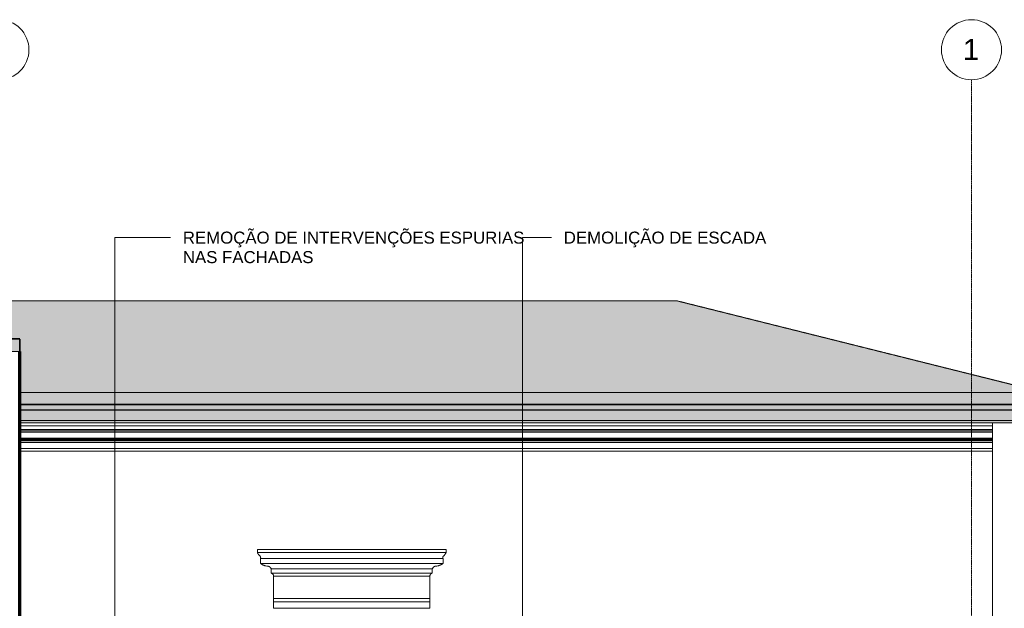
# Model space of a CAD drawing. Header units: millimetres. Extents: x -5210 to 64392, y -2302 to 8822.
# Tile 215 of 256: x 21979 to 30169, y 3630 to 8528. Entities that reach past the tile are written whole.
import ezdxf

# ---------------------------------------------------------------- set-up
doc = ezdxf.new("R2010")
doc.units = ezdxf.units.MM
doc.linetypes.add('_Tracejado médio', pattern=[4, 3, -1])
doc.linetypes.add('_Traço - ponto', pattern=[16, 12, -2, 0, -2])
for name, color, linetype, lineweight in [('A-GENM', 13, 'Continuous', 18), ('A-ROOF', 132, 'Continuous', 25), ('A-ROOF-OTLN', 132, 'Continuous', 25), ('A-ROOF-PATT', 132, 'Continuous', 25), ('A-WALL', 113, 'Continuous', 25), ('G-ANNO-TEXT', 231, 'Continuous', 9), ('S-GRID', 1, 'Continuous', 9), ('S-GRID-IDEN', 1, 'Continuous', 9)]:
    doc.layers.add(name, color=color, linetype=linetype, lineweight=lineweight)
doc.styles.add('Arial_2', font='arial.ttf', dxfattribs={"height": 175})
doc.styles.add('Arial_3', font='arial.ttf', dxfattribs={"height": 100})

# ---------------------------------------------------------------- blocks, each defined once
blk = doc.blocks.new('ornamento esquadrias - ornamento esquadrias-V13-CORTE C - MANTER _ DEMOLIR')
at = {"layer": 'A-GENM'}
for p, q in [((25525.8, 4118.9), (23956.4, 4118.9)), ((23956.4, 4118.9), (23956.4, 4093.9)), ((25525.8, 4093.9), (25525.8, 4118.9)), ((25525.8, 4093.9), (23956.4, 4093.9)), ((23956.4, 4093.9), (25525.8, 4093.9)), ((23981.4, 4043.9), (25500.8, 4043.9)), ((25500.8, 4043.9), (23981.4, 4043.9)), ((23981.4, 4043.9), (23981.4, 4003.9)), ((25500.8, 4003.9), (25500.8, 4043.9)), ((25500.8, 4003.9), (23981.4, 4003.9)), ((23981.4, 4003.9), (25500.8, 4003.9)), ((24071.4, 3957.2), (25410.8, 3957.2)), ((25410.8, 3957.2), (24071.4, 3957.2)), ((24071.4, 3957.2), (24071.4, 3922.2)), ((25410.8, 3922.2), (25410.8, 3957.2)), ((25410.8, 3922.2), (24071.4, 3922.2)), ((24071.4, 3922.2), (25410.8, 3922.2)), ((25391.1, 3898.8), (24091.1, 3898.8)), ((24091.1, 3898.8), (24091.1, 3713)), ((24091.1, 3898.8), (25391.1, 3898.8)), ((25391.1, 3713), (25391.1, 3898.8)), ((25391.1, 3713), (24091.1, 3713)), ((24091.1, 3713), (25391.1, 3713)), ((24091.1, 3683), (24091.1, 3713)), ((25391.1, 3713), (25391.1, 3683)), ((24091.1, 3683), (25391.1, 3683)), ((24091.1, 3630), (24091.1, 3683)), ((24091.1, 3683), (25391.1, 3683)), ((25391.1, 3630), (24091.1, 3630)), ((25391.1, 3683), (25391.1, 3630))]:
    blk.add_line(p, q, dxfattribs=at)
for points, knots in [([(23975, 4067.3), (23973.4, 4068.8), (23971.2, 4071.2), (23968.4, 4074.6), (23966.7, 4076.7), (23965.5, 4078.4), (23964.2, 4080.1), (23963.1, 4081.7), (23962.1, 4083.3), (23961.1, 4084.9), (23960.1, 4086.6), (23959.2, 4088.3), (23958.2, 4090.2), (23957.4, 4091.7), (23956.9, 4092.8), (23956.5, 4093.6), (23956.4, 4093.9), (23956.4, 4093.9)], [0, 0, 0, 0, 0.142857, 0.214286, 0.285714, 0.321429, 0.357143, 0.428571, 0.464286, 0.5, 0.571429, 0.625, 0.678571, 0.785714, 0.839286, 0.892857, 1, 1, 1, 1]), ([(23981.4, 4043.9), (23981.4, 4043.9), (23981.6, 4044.2), (23982.4, 4045.8), (23983.2, 4048.2), (23983.7, 4051.5), (23983.5, 4054.9), (23982.9, 4057.5), (23982.3, 4059), (23981.6, 4060.4), (23980.8, 4061.8), (23979.8, 4063.2), (23978.2, 4065.1), (23976.5, 4066.4), (23975, 4067.3)], [0, 0, 0, 0, 0.125, 0.25, 0.375, 0.5, 0.625, 0.6875, 0.71875, 0.75, 0.8125, 0.84375, 0.875, 1, 1, 1, 1]), ([(25507.2, 4067.3), (25506.4, 4066.9), (25505, 4065.9), (25503.2, 4064.2), (25501.8, 4062.5), (25500.9, 4061.1), (25500.2, 4059.7), (25499.4, 4057.9), (25498.7, 4054.9), (25498.4, 4050.2), (25499.6, 4046.3), (25500.6, 4044.2), (25500.8, 4043.9), (25500.8, 4043.9)], [0, 0, 0, 0, 0.0625, 0.125, 0.1875, 0.21875, 0.25, 0.3125, 0.375, 0.5, 0.75, 0.875, 1, 1, 1, 1]), ([(25525.8, 4093.9), (25525.8, 4093.9), (25525.6, 4093.4), (25524.9, 4092), (25524.2, 4090.6), (25523.3, 4088.8), (25522.2, 4086.8), (25521.1, 4084.9), (25520.1, 4083.3), (25518.8, 4081.3), (25517.4, 4079.3), (25516, 4077.4), (25515.1, 4076.2), (25513.8, 4074.6), (25512.2, 4072.7), (25510.1, 4070.2), (25508.3, 4068.5), (25507.2, 4067.3)], [0, 0, 0, 0, 0.142857, 0.214286, 0.285714, 0.357143, 0.428571, 0.5, 0.535714, 0.571429, 0.678571, 0.705357, 0.732143, 0.785714, 0.839286, 0.892857, 1, 1, 1, 1]), ([(23981.4, 4003.9), (23983.1, 4002.6), (23986.6, 4000), (23991.3, 3996.9), (23995.4, 3994.6), (23999.6, 3992.3), (24004, 3990.2), (24008.5, 3988.4), (24013.1, 3986.6), (24021.4, 3984), (24028.7, 3982.4), (24033.7, 3981.7)], [-1, -1, -1, -1, -0.875, -0.75, -0.6875, -0.625, -0.5, -0.4375, -0.375, -0.25, 0, 0, 0, 0]), ([(24033.7, 3981.7), (24036.4, 3981.9), (24040.5, 3981.7), (24045.7, 3980.6), (24048.9, 3979.6), (24051.4, 3978.6), (24053.2, 3977.7), (24054.9, 3976.8), (24056.6, 3975.7), (24058.3, 3974.6), (24059.9, 3973.4), (24061.4, 3972.1), (24062.8, 3970.7), (24064.2, 3969.2), (24065.9, 3967.2), (24068.7, 3963.4), (24070.5, 3959.7), (24071.4, 3957.2)], [-1, -1, -1, -1, -0.833333, -0.75, -0.666667, -0.625, -0.583333, -0.541667, -0.5, -0.458333, -0.416667, -0.375, -0.333333, -0.291667, -0.25, -0.166667, 0, 0, 0, 0]), ([(25410.8, 3957.2), (25411.7, 3959.8), (25413.5, 3963.4), (25416.6, 3967.8), (25418.9, 3970.2), (25420.8, 3972.1), (25422.3, 3973.4), (25423.9, 3974.6), (25425.5, 3975.7), (25427.2, 3976.8), (25429, 3977.7), (25430.8, 3978.6), (25432.7, 3979.3), (25434.5, 3980), (25437.1, 3980.8), (25441.7, 3981.7), (25445.8, 3981.9), (25448.5, 3981.7)], [-1, -1, -1, -1, -0.833333, -0.75, -0.666667, -0.625, -0.583333, -0.541667, -0.5, -0.458333, -0.416667, -0.375, -0.333333, -0.291667, -0.25, -0.166667, 0, 0, 0, 0]), ([(25448.5, 3981.7), (25453.5, 3982.4), (25460.8, 3984), (25469.1, 3986.6), (25473.7, 3988.4), (25477.1, 3989.8), (25480.4, 3991.3), (25483.7, 3992.9), (25486.8, 3994.6), (25490.9, 3996.9), (25495.6, 4000), (25499.1, 4002.6), (25500.8, 4003.9)], [-1, -1, -1, -1, -0.75, -0.625, -0.5625, -0.5, -0.4375, -0.375, -0.3125, -0.25, -0.125, 0, 0, 0, 0]), ([(24071.4, 3922.2), (24072.3, 3922), (24073.6, 3921.6), (24075.4, 3921), (24076.6, 3920.4), (24077.8, 3919.8), (24079, 3919.1), (24080.1, 3918.4), (24081, 3917.8), (24081.7, 3917.2), (24082.4, 3916.7), (24083.2, 3915.9), (24084.1, 3915), (24085, 3914), (24085.9, 3913), (24086.6, 3911.9), (24087.4, 3910.8), (24088.1, 3909.6), (24088.7, 3908.3), (24089.4, 3906.7), (24090.5, 3903.6), (24091, 3900.8), (24091.1, 3898.8)], [-1, -1, -1, -1, -0.916667, -0.875, -0.833333, -0.791667, -0.75, -0.708333, -0.666667, -0.645833, -0.625, -0.583333, -0.541667, -0.5, -0.458333, -0.416667, -0.375, -0.333333, -0.291667, -0.25, -0.166667, 0, 0, 0, 0]), ([(25391.1, 3898.8), (25391.2, 3900.8), (25391.7, 3903.6), (25392.9, 3907.1), (25393.9, 3909.2), (25394.8, 3910.8), (25395.5, 3911.9), (25396.3, 3913), (25397.2, 3914), (25398.1, 3915), (25399, 3915.9), (25400, 3916.8), (25401, 3917.6), (25402.1, 3918.4), (25403.2, 3919.1), (25404.4, 3919.8), (25405.6, 3920.4), (25406.8, 3921), (25408.5, 3921.6), (25409.9, 3922), (25410.8, 3922.2)], [-1, -1, -1, -1, -0.833333, -0.75, -0.666667, -0.625, -0.583333, -0.541667, -0.5, -0.458333, -0.416667, -0.375, -0.333333, -0.291667, -0.25, -0.208333, -0.166667, -0.125, -0.083333, 0, 0, 0, 0])]:
    blk.add_open_spline(points, degree=3, knots=knots, dxfattribs=at)
blk = doc.blocks.new('ORNAMENTO SUPERIOR - ORNAMENTO SUPERIOR-4323885-CORTE C - MANTER _ DEMOLIR')
at = {"layer": 'A-GENM'}
for p, q in [((30071.1, 5328.7), (30071.1, 5322.7)), ((30071.1, 5173.9), (30071.1, 5147.5)), ((21981.1, 5147.5), (30071.1, 5147.5)), ((21981.1, 5116.7), (30071.1, 5116.7)), ((21981.1, 5106.7), (30071.1, 5106.7)), ((21981.1, 5096.7), (30071.1, 5096.7)), ((30071.1, 5147.5), (30071.1, 5116.7)), ((30071.1, 5116.7), (30071.1, 5106.7)), ((30071.1, 5106.7), (30071.1, 5096.7)), ((30071.1, 5096.7), (30071.1, 5046.7)), ((21981.1, 5046.7), (30071.1, 5046.7)), ((21981.1, 5041.7), (30071.1, 5041.7)), ((21981.1, 5031.7), (30071.1, 5031.7)), ((21981.1, 5023.7), (30071.1, 5023.7)), ((21981.1, 5008.7), (30071.1, 5008.7)), ((30071.1, 5046.7), (30071.1, 5041.7)), ((30071.1, 5041.7), (30071.1, 5031.7)), ((30071.1, 5031.7), (30071.1, 5023.7)), ((30071.1, 5023.7), (30071.1, 5008.7)), ((30071.1, 5008.7), (30071.1, 4958.7)), ((21981.1, 4958.7), (30071.1, 4958.7)), ((21981.1, 4938.7), (30071.1, 4938.7)), ((30071.1, 4958.7), (30071.1, 4938.7))]:
    blk.add_line(p, q, dxfattribs=at)
blk = doc.blocks.new('Grid - Head Grid-11506-CORTE C - MANTER _ DEMOLIR')
at = {"layer": 'S-GRID-IDEN'}
blk.add_circle((29896.1, 8278.5), 250, dxfattribs=at)

msp = doc.modelspace()

# ---------------------------------------------------------------- hatches: boundary and pattern name
at = {"layer": 'A-ROOF'}
msp.add_hatch(color=254, dxfattribs=at).paths.add_polyline_path([(21981.115, 5328.7), (30476.653, 5328.7), (30500.78, 5425.206), (21981.115, 5425.206), (21981.115, 5337.185)], flags=0)
at = {"layer": 'A-ROOF-OTLN'}
for points in [[(30453.99, 5282.469), (30719.32, 5282.469), (30722.793, 5322.173), (21981.115, 5322.173), (21981.115, 5282.469), (30156.79, 5282.469)], [(21981.115, 5279.021), (30699.765, 5279.021), (30719.32, 5282.469), (21981.115, 5282.469)], [(30614.185, 5193.494), (30636.326, 5196.408), (30656.959, 5204.951), (30674.68, 5218.541), (30688.281, 5236.253), (30696.837, 5256.881), (30699.765, 5279.021), (21981.115, 5279.021), (21981.115, 5193.494), (30453.99, 5193.494)], [(30453.99, 5173.798), (30610.712, 5173.798), (30614.185, 5193.494), (21981.115, 5193.494), (21981.115, 5173.798), (30156.79, 5173.798)]]:
    msp.add_hatch(color=254, dxfattribs=at).paths.add_polyline_path(points, flags=0)
at = {"layer": 'A-ROOF-PATT', "lineweight": 18}
h = msp.add_hatch(color=21, dxfattribs=at)
h.paths.add_polyline_path([(7072.964, 5328.765), (7076.015, 5328.765), (7100.089, 5425.061), (6210.628, 5647.427), (-1960.31, 5647.427), (-2783.885, 5425.061), (-2757.885, 5328.765), (-2756.905, 5328.765), (-1961.292, 5543.581), (6213.701, 5543.581), (7049.427, 5334.649)], flags=0)
h.paths.add_polyline_path([(10348.615, 5767.83), (14590.951, 5767.83), (15960.162, 6055.365), (17209.681, 5767.975), (21981.115, 5767.975), (21981.115, 5871.595), (17205.293, 5871.595), (15961.139, 6157.751), (14597.802, 5871.45), (9918.615, 5871.45), (9918.615, 5767.83), (10326.115, 5767.83)], flags=0)
at = {"layer": 'A-ROOF-PATT'}
msp.add_hatch(color=254, dxfattribs=at).paths.add_polyline_path([(27333.382, 5425.206), (30500.78, 5425.206), (27444.816, 6189.197), (16110.884, 6189.197), (15961.139, 6157.751), (17205.293, 5871.595), (21981.115, 5871.595), (21981.115, 5425.206), (27184.782, 5425.206)], flags=0)

# ---------------------------------------------------------------- linework, layer by layer
at = {"layer": 'A-ROOF', "color": 30, "linetype": '_Tracejado médio', "lineweight": 18}
for p, q in [((27444.816, 6189.197), (16110.884, 6189.197)), ((27444.816, 6189.197), (30500.78, 5425.206)), ((21981.115, 5425.206), (30500.78, 5425.206)), ((30476.653, 5328.7), (21981.115, 5328.7))]:
    msp.add_line(p, q, dxfattribs=at)
at = {"layer": 'A-ROOF', "color": 40, "linetype": '_Tracejado médio', "lineweight": 35}
for p, q in [((21981.115, 5871.595), (17205.293, 5871.595)), ((21981.115, 5767.975), (21981.115, 5871.595))]:
    msp.add_line(p, q, dxfattribs=at)
at = {"layer": 'A-ROOF-OTLN', "color": 30, "linetype": '_Tracejado médio', "lineweight": 18}
for p, q in [((30507.213, 5322.738), (21981.115, 5322.738)), ((30717.812, 5322.609), (21981.115, 5322.609)), ((30722.793, 5322.173), (21981.115, 5322.173)), ((30719.32, 5282.469), (21981.115, 5282.469)), ((30699.765, 5279.021), (21981.115, 5279.021)), ((21981.115, 5193.494), (30614.185, 5193.494)), ((30614.185, 5193.494), (21981.115, 5193.494)), ((30610.712, 5173.798), (21981.115, 5173.798))]:
    msp.add_line(p, q, dxfattribs=at)
at = {"layer": 'A-WALL', "lineweight": 18}
for p, q in [((21981.115, 5767.975), (21631.115, 5767.975)), ((30071.115, 2500), (30071.115, 4938.654))]:
    msp.add_line(p, q, dxfattribs=at)
at = {"layer": 'A-WALL', "lineweight": 70}
msp.add_line((21981.115, -100), (21981.115, 5767.975), dxfattribs=at)
at = {"layer": 'G-ANNO-TEXT', "color": 7}
for p, q in [((22770.499, 6714.751), (23234.752, 6714.751)), ((22770.499, 3395.662), (22770.499, 6714.751)), ((26162.127, 6714.751), (26403.224, 6714.751)), ((26162.127, 1048.604), (26162.127, 6714.751))]:
    msp.add_line(p, q, dxfattribs=at)
at = {"layer": 'S-GRID', "linetype": '_Traço - ponto'}
msp.add_line((29896.115, -2079.15), (29896.115, 8028.481), dxfattribs=at)

# ---------------------------------------------------------------- block references
at = {"layer": 'A-GENM'}
for name in ['ORNAMENTO SUPERIOR - ORNAMENTO SUPERIOR-4323885-CORTE C - MANTER _ DEMOLIR', 'ornamento esquadrias - ornamento esquadrias-V13-CORTE C - MANTER _ DEMOLIR']:
    msp.add_blockref(name, (0, 0), dxfattribs=at)
at = {"layer": 'S-GRID-IDEN'}
for p in [(-8090, 0), (0, 0)]:
    msp.add_blockref('Grid - Head Grid-11506-CORTE C - MANTER _ DEMOLIR', p, dxfattribs=at)

# ---------------------------------------------------------------- texts
at = {"layer": 'G-ANNO-TEXT', "color": 7, "char_height": 100, "attachment_point": 1, "style": 'Arial_3'}
for s, insert, width in [('REMOÇÃO DE INTERVENÇÕES ESPURIAS ', (23336.352, 6764.751), 3559.4925), ('DEMOLIÇÃO DE ESCADA', (26504.824, 6764.751), 2080.37906), ('NAS FACHADAS', (23336.352, 6602.694), 1346.835)]:
    msp.add_mtext(s, dxfattribs=dict(at, insert=insert, width=width))
at = {"layer": 'S-GRID-IDEN', "insert": (29824.804, 8367.853), "char_height": 175, "width": 168.35437, "attachment_point": 1, "style": 'Arial_2'}
msp.add_mtext('1', dxfattribs=at)

doc.saveas('drawing.dxf')
